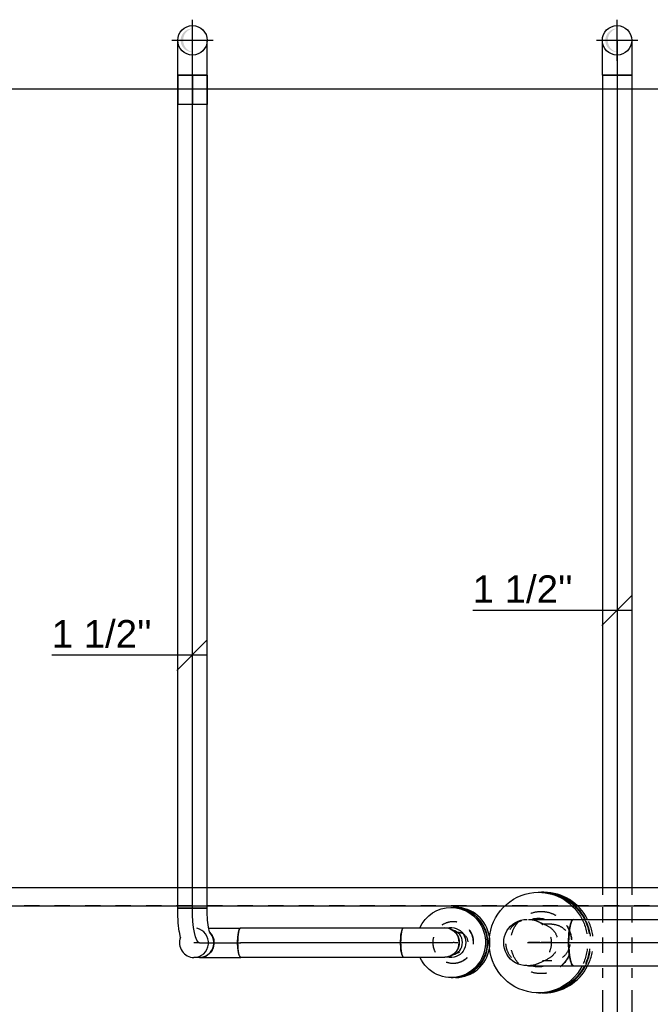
# Model space of a CAD drawing. Extents: x -156717 to 425753, y -51191 to 363295.
# Tile 38 of 256: x 53583 to 54616, y 102343 to 103958. Entities that reach past the tile are written whole.
import ezdxf
from ezdxf.enums import TextEntityAlignment as Align
from ezdxf.lldxf.tags import DXFTag

# ---------------------------------------------------------------- set-up
doc = ezdxf.new("R2010")
doc.units = 0
doc.header["$LTSCALE"] = 50
doc.linetypes.add('CENTER', pattern=[2, 1.25, -0.25, 0.25, -0.25])
doc.linetypes.add('STREEPJES', pattern=[0.1, 0.05, -0.05])
doc.layers.get('0').update_dxf_attribs({"linetype": 'CONTINUOUS'})
for name, color, linetype in [('WL5502--_D', 150, 'CONTINUOUS'), ('WL5502--_HARTLIJN', 8, 'CONTINUOUS'), ('WL561---_AANVOER_D', 20, 'CONTINUOUS'), ('WL561---_AANVOER_HARTLIJ', 8, 'CONTINUOUS'), ('WL561---_RETOUR_D', 21, 'CONTINUOUS'), ('WL561---_RETOUR_HARTLIJN', 8, 'CONTINUOUS'), ('WL5911--_D', 2, 'CONTINUOUS'), ('WM561---_AANVOER', 1, 'CONTINUOUS'), ('WM561---_RETOUR', 1, 'CONTINUOUS')]:
    doc.layers.add(name, color=color, linetype=linetype)
doc.styles.add('BURO-018', font='ARIAL.TTF', dxfattribs={"height": 63})
doc.styles.add('BURO-025', font='ARIAL.TTF', dxfattribs={"height": 125})
tags = doc.linetypes.add('CENTER2', pattern=[28.575, 19.05, -3.175, 3.175, -3.175]).pattern_tags.tags
tags[10:11] = [DXFTag(74, 4), DXFTag(75, 0), DXFTag(340, '0'), DXFTag(46, 1.0), DXFTag(50, 0.0), DXFTag(44, 0.0), DXFTag(45, 0.0)]
tags[8:9] = [DXFTag(74, 4), DXFTag(75, 0), DXFTag(340, '0'), DXFTag(46, 1.0), DXFTag(50, 0.0), DXFTag(44, 0.0), DXFTag(45, 0.0)]
tags[6:7] = [DXFTag(74, 4), DXFTag(75, 0), DXFTag(340, '0'), DXFTag(46, 1.0), DXFTag(50, 0.0), DXFTag(44, 0.0), DXFTag(45, 0.0)]
tags[4:5] = [DXFTag(74, 4), DXFTag(75, 0), DXFTag(340, '0'), DXFTag(46, 1.0), DXFTag(50, 0.0), DXFTag(44, 0.0), DXFTag(45, 0.0)]

# ---------------------------------------------------------------- blocks, each defined once
blk = doc.blocks.new('*U1770')
at = {"color": 0, "ltscale": 10}
for p, q in [((30, -1353.3, -1722), (30, 2023.3, -1722)), ((1340, -1680.7, -1722), (1340, 2023.3, -1722))]:
    blk.add_line(p, q, dxfattribs=at)
at = {"color": 8, "linetype": 'STREEPJES', "ltscale": 10}
blk.add_line((0, -1671.4, -1722), (0, 2009.1, -1722), dxfattribs=at)
at = {"layer": 'WL5911--_D', "color": 2, "style": 'BURO-025'}
blk.add_attdef('POSNR', text='', height=125, dxfattribs=at).set_placement((0, 0), align=Align.MIDDLE)
at = {"layer": 'WL5911--_D', "color": 2, "style": 'BURO-025', "flags": 1}
for tag in ['TYPE', 'FABR']:
    blk.add_attdef(tag, text='', height=125, dxfattribs=at).set_placement((0, 0), align=Align.MIDDLE)
blk = doc.blocks.new('*U1771')
at = {"color": 0, "ltscale": 10}
blk.add_line((1430, 2693.7, -1863), (1430, -671.5, -1863), dxfattribs=at)
at = {"layer": 'WL5911--_D', "color": 2, "style": 'BURO-025'}
blk.add_attdef('POSNR', text='', height=125, dxfattribs=at).set_placement((0, 0), align=Align.MIDDLE)
at = {"layer": 'WL5911--_D', "color": 2, "style": 'BURO-025', "flags": 1}
for tag in ['TYPE', 'FABR']:
    blk.add_attdef(tag, text='', height=125, dxfattribs=at).set_placement((0, 0), align=Align.MIDDLE)
blk = doc.blocks.new('*U1803')
at = {"color": 0, "ltscale": 10}
for p, q in [((0, 38.1, -3099.9), (343.7, 38.1, -3099.9)), ((0, -38.1, -3099.9), (343.7, -38.1, -3099.9))]:
    blk.add_line(p, q, dxfattribs=at)
at = {"color": 0, "ltscale": 10, "extrusion": (-9.90278e-35, 0, -1)}
blk.add_ellipse((0, 0, -3099.9), major_axis=(0, -38), ratio=0.205801, start_param=0, end_param=3.141593, dxfattribs=at)
at = {"color": 0, "ltscale": 10}
blk.add_ellipse((343.7, 0, -3099.9), major_axis=(0, -38), ratio=0.205801, start_param=3.141593, end_param=6.283185, dxfattribs=at)
at = {"layer": 'WL5502--_HARTLIJN', "linetype": 'CENTER2'}
blk.add_line((0, 0, -3099.9), (343.7, 0, -3099.9), dxfattribs=at)
at = {"layer": 'WL5502--_D', "color": 2, "style": 'BURO-025'}
blk.add_attdef('POSNR', text='', height=125, dxfattribs=at).set_placement((0, 0), align=Align.MIDDLE)
blk = doc.blocks.new('*U1806')
at = {"color": 0, "ltscale": 10}
for p, q in [((-80.7, 38.1, -3080.3), (-93, 38.1, -3080.3)), ((-58.4, 38.1, -3080.3), (-80.7, 38.1, -3080.3)), ((-39.8, 38.1, -3080.3), (-58.4, 38.1, -3080.3)), ((-26.1, 38.1, -3080.3), (-39.8, 38.1, -3080.3)), ((-19.6, 38.1, -3080.3), (-26.1, 38.1, -3080.3)), ((-80.7, -38.1, -3080.3), (-93, -38.1, -3080.3)), ((-58.4, -38.1, -3080.3), (-80.7, -38.1, -3080.3)), ((-39.8, -38.1, -3080.3), (-58.4, -38.1, -3080.3)), ((-26.1, -38.1, -3080.3), (-39.8, -38.1, -3080.3)), ((-19.6, -38.1, -3080.3), (-26.1, -38.1, -3080.3))]:
    blk.add_line(p, q, dxfattribs=at)
blk.add_ellipse((-93, 0, -3080.3), major_axis=(0, 38), ratio=0.205801, start_param=3.141593, end_param=6.283185, dxfattribs=at)
at = {"color": 0, "ltscale": 10, "extrusion": (9.07204e-33, -1.111e-48, -1)}
blk.add_ellipse((-17, 0, -3080.3), major_axis=(-38.3, 0), ratio=0.994344, start_param=1.570796, end_param=4.712389, dxfattribs=at)
at = {"layer": 'WL5502--_HARTLIJN', "linetype": 'CENTER2'}
blk.add_line((-17.5, 0, -3080.3), (-93, 0, -3080.3), dxfattribs=at)
at = {"layer": 'WL5502--_D', "color": 2, "style": 'BURO-025'}
blk.add_attdef('POSNR', text='', height=125, dxfattribs=at).set_placement((0, 0), align=Align.MIDDLE)
blk = doc.blocks.new('*U1807')
at = {"color": 8, "linetype": 'STREEPJES', "ltscale": 10}
for p, q in [((3, 34.6, -2899.3), (-12.3, 27.4, -2899.3)), ((3, -34.6, -2899.3), (-12.3, -27.4, -2899.3))]:
    blk.add_line(p, q, dxfattribs=at)
blk.add_ellipse((18.5, 0, -2899.3), major_axis=(0, -38), ratio=0.978594, dxfattribs=at)
at = {"color": 8, "linetype": 'STREEPJES', "ltscale": 10, "extrusion": (1.8916e-32, 2.46519e-32, -1)}
blk.add_ellipse((0, 0, -2899.3), major_axis=(0, -30.1), ratio=0.978594, start_param=0.430569, end_param=2.711023, dxfattribs=at)
at = {"layer": 'WL5502--_HARTLIJN', "linetype": 'CENTER2'}
blk.add_line((0, 0, -2899.3), (18.5, 0, -2899.3), dxfattribs=at)
for centre in [(0, 0, -2899.3), (18.5, 0, -2899.3)]:
    blk.add_circle(centre, 0.075, dxfattribs=at)
at = {"layer": 'WL5502--_D', "color": 2, "style": 'BURO-025'}
blk.add_attdef('POSNR', text='', height=125, dxfattribs=at).set_placement((0, 0), align=Align.MIDDLE)
blk = doc.blocks.new('*U1808')
at = {"color": 8, "linetype": 'STREEPJES', "ltscale": 10, "extrusion": (-1.47233e-34, -1.2326e-32, -1)}
for centre, end_param in [((0, 0, -2890.1), 6.280044), ((0.4, 0, -2890.1), 3.141593)]:
    blk.add_ellipse(centre, major_axis=(0, 51), ratio=0.978594, start_param=0, end_param=end_param, dxfattribs=at)
at = {"layer": 'WL5502--_HARTLIJN', "linetype": 'CENTER2'}
blk.add_line((0, 0, -2890.1), (0.4, 0, -2890.1), dxfattribs=at)
blk = doc.blocks.new('*U1809')
at = {"color": 2, "ltscale": 10}
for p, q in [((-4.3, 82.5, -2890.1), (-0.6, 82.5, -2890.1)), ((-4.3, -82.5, -2890.1), (-0.6, -82.5, -2890.1))]:
    blk.add_line(p, q, dxfattribs=at)
at = {"color": 2, "ltscale": 10, "extrusion": (-1.47233e-34, -1.2326e-32, -1)}
for centre, start_param, end_param in [((-4.3, 0, -2890.1), 2.050157, 6.280044), ((-4.3, 0, -2890.1), 0, 1.091436), ((-0.6, 0, -2890.1), 0, 1.091436), ((-0.6, 0, -2890.1), 2.050157, 3.141593)]:
    blk.add_ellipse(centre, major_axis=(0, 82.5), ratio=0.978594, start_param=start_param, end_param=end_param, dxfattribs=at)
at = {"color": 2, "ltscale": 10}
for start_param, end_param in [(6.008458, 6.557913), (2.866865, 3.41632)]:
    blk.add_ellipse((-4.3, 0, -2890.1), major_axis=(0, 39.5), ratio=0.978594, start_param=start_param, end_param=end_param, dxfattribs=at)
at = {"color": 8, "linetype": 'STREEPJES', "ltscale": 10, "extrusion": (-1.47233e-34, -1.2326e-32, -1)}
for centre in [(-4.3, 0, -2890.1), (-0.6, 0, -2890.1)]:
    blk.add_ellipse(centre, major_axis=(0, 82.5), ratio=0.978594, start_param=1.091436, end_param=2.050157, dxfattribs=at)
at = {"layer": 'WL5502--_HARTLIJN', "linetype": 'CENTER'}
blk.add_line((-1.6, 0, -2890.1), (0, 0, -2890.1), dxfattribs=at)
at = {"layer": 'WL5502--_D', "color": 2, "style": 'BURO-025'}
blk.add_attdef('POSNR', text='', height=125, dxfattribs=at).set_placement((0, 0), align=Align.MIDDLE)
at = {"layer": 'WL5502--_D', "color": 2, "style": 'BURO-025', "flags": 1}
blk.add_attdef('FABR', text='', height=125, dxfattribs=at).set_placement((0, 0), align=Align.MIDDLE)
blk = doc.blocks.new('*U1810')
at = {"color": 2, "ltscale": 10}
for p, q in [((-4.3, 82.5, -2888.2), (-0.6, 82.5, -2888.2)), ((-4.3, -82.5, -2888.2), (-0.6, -82.5, -2888.2))]:
    blk.add_line(p, q, dxfattribs=at)
for centre, start_param, end_param in [((-4.3, 0, -2888.2), 3.141593, 4.233028), ((-0.6, 0, -2888.2), 3.141593, 4.233028), ((-4.3, 0, -2888.2), 5.19175, 6.283185), ((-0.6, 0, -2888.2), 5.19175, 6.293382)]:
    blk.add_ellipse(centre, major_axis=(0, -82.5), ratio=0.978594, start_param=start_param, end_param=end_param, dxfattribs=at)
at = {"color": 8, "linetype": 'STREEPJES', "ltscale": 10}
for centre in [(-4.3, 0, -2888.2), (-0.6, 0, -2888.2)]:
    blk.add_ellipse(centre, major_axis=(0, -82.5), ratio=0.978594, start_param=4.233028, end_param=5.19175, dxfattribs=at)
at = {"layer": 'WL5502--_HARTLIJN', "linetype": 'CENTER'}
blk.add_line((-1.6, 0, -2888.2), (0, 0, -2888.2), dxfattribs=at)
at = {"layer": 'WL5502--_D', "color": 2, "style": 'BURO-025'}
blk.add_attdef('POSNR', text='', height=125, dxfattribs=at).set_placement((0, 0), align=Align.MIDDLE)
at = {"layer": 'WL5502--_D', "color": 2, "style": 'BURO-025', "flags": 1}
blk.add_attdef('FABR', text='', height=125, dxfattribs=at).set_placement((0, 0), align=Align.MIDDLE)
blk = doc.blocks.new('*U1811')
at = {"color": 8, "linetype": 'STREEPJES', "ltscale": 10}
for p, q in [((0, 30.1, -2805.5), (15.7, 30.1, -2805.5)), ((0, -30.1, -2805.5), (15.7, -30.1, -2805.5))]:
    blk.add_line(p, q, dxfattribs=at)
at = {"color": 8, "linetype": 'STREEPJES', "ltscale": 10, "extrusion": (9.07204e-33, -1.111e-48, -1)}
blk.add_ellipse((0, 0, -2805.5), major_axis=(0, -30.1), ratio=0.978594, start_param=0, end_param=3.141593, dxfattribs=at)
at = {"layer": 'WL5502--_HARTLIJN', "linetype": 'CENTER2'}
blk.add_line((0, 0, -2805.5), (15.7, 0, -2805.5), dxfattribs=at)
at = {"layer": 'WL5502--_D', "color": 2, "style": 'BURO-025'}
blk.add_attdef('POSNR', text='', height=125, dxfattribs=at).set_placement((0, 0), align=Align.MIDDLE)
blk = doc.blocks.new('*U1815')
at = {"color": 0, "ltscale": 10}
for p, q in [((-55.8, 24.1, -2977.3), (-48.4, 24.1, -2977.3)), ((-48.4, 24.1, -2977.3), (-33.5, 24.1, -2977.3)), ((-33.5, 24.1, -2977.3), (-19.2, 24.1, -2977.3)), ((-19.2, 24.1, -2977.3), (-6.6, 24.1, -2977.3)), ((-6.6, 24.1, -2977.3), (3.4, 24.1, -2977.3)), ((3.4, 24.1, -2977.3), (10.2, 24.1, -2977.3)), ((10.2, 24.1, -2977.3), (11.7, 24.1, -2977.3)), ((-55.8, -24.1, -2977.3), (-48.4, -24.1, -2977.3)), ((-48.4, -24.1, -2977.3), (-33.5, -24.1, -2977.3)), ((-33.5, -24.1, -2977.3), (-19.2, -24.1, -2977.3)), ((-19.2, -24.1, -2977.3), (-6.6, -24.1, -2977.3)), ((-6.6, -24.1, -2977.3), (3.4, -24.1, -2977.3)), ((3.4, -24.1, -2977.3), (10.2, -24.1, -2977.3)), ((10.2, -24.1, -2977.3), (11.7, -24.1, -2977.3))]:
    blk.add_line(p, q, dxfattribs=at)
at = {"color": 0, "ltscale": 10, "extrusion": (-9.90278e-35, 0, -1)}
for centre, major_axis, ratio in [((-55.8, 0, -2977.3), (0, -24.1), 0.205801), ((11.7, 0, -2977.3), (0, 24.1), 0.978594)]:
    blk.add_ellipse(centre, major_axis=major_axis, ratio=ratio, start_param=0, end_param=3.141593, dxfattribs=at)
at = {"layer": 'WL561---_RETOUR_HARTLIJN', "linetype": 'CENTER2'}
blk.add_line((-55.8, 0, -2977.3), (11.7, 0, -2977.3), dxfattribs=at)
at = {"layer": 'WL561---_RETOUR_D', "color": 2, "style": 'BURO-025'}
blk.add_attdef('POSNR', text='', height=125, dxfattribs=at).set_placement((0, 0), align=Align.MIDDLE)
blk = doc.blocks.new('*U1816')
at = {"color": 2, "ltscale": 10}
for p, q in [((-3.7, 57.5, -2855), (-0.4, 57.5, -2855)), ((-3.7, -57.5, -2855), (-0.4, -57.5, -2855))]:
    blk.add_line(p, q, dxfattribs=at)
for centre, start_param, end_param in [((-0.4, 0, -2855), 3.141593, 6.294158), ((-3.7, 0, -2855), 3.141593, 4.548602), ((-3.7, 0, -2855), 4.874014, 6.283185)]:
    blk.add_ellipse(centre, major_axis=(0, -57.5), ratio=0.978594, start_param=start_param, end_param=end_param, dxfattribs=at)
at = {"color": 8, "linetype": 'STREEPJES', "ltscale": 10}
blk.add_ellipse((-3.7, 0, -2855), major_axis=(0, -57.5), ratio=0.978594, start_param=4.548602, end_param=4.874014, dxfattribs=at)
at = {"layer": 'WL561---_RETOUR_HARTLIJN', "linetype": 'CENTER'}
blk.add_line((-1.6, 0, -2855), (0, 0, -2855), dxfattribs=at)
at = {"layer": 'WL561---_RETOUR_D', "color": 2, "style": 'BURO-025'}
blk.add_attdef('POSNR', text='', height=125, dxfattribs=at).set_placement((0, 0), align=Align.MIDDLE)
at = {"layer": 'WL561---_RETOUR_D', "color": 2, "style": 'BURO-025', "flags": 1}
blk.add_attdef('FABR', text='', height=125, dxfattribs=at).set_placement((0, 0), align=Align.MIDDLE)
blk = doc.blocks.new('*U1817')
at = {"color": 8, "linetype": 'STREEPJES', "ltscale": 10}
for p, q in [((0, 16.9, -2847.1), (5.5, 16.9, -2847.1)), ((0, -16.9, -2847.1), (5.5, -16.9, -2847.1))]:
    blk.add_line(p, q, dxfattribs=at)
at = {"color": 8, "linetype": 'STREEPJES', "ltscale": 10, "extrusion": (-1.47233e-34, -9.24446e-33, -1)}
blk.add_ellipse((5.5, 0, -2847.1), major_axis=(0, 16.9), ratio=0.978594, start_param=0, end_param=3.141593, dxfattribs=at)
at = {"layer": 'WL561---_RETOUR_HARTLIJN', "linetype": 'CENTER2'}
blk.add_line((0, 0, -2847.1), (5.5, 0, -2847.1), dxfattribs=at)
at = {"layer": 'WL561---_RETOUR_D', "color": 2, "style": 'BURO-025'}
blk.add_attdef('POSNR', text='', height=125, dxfattribs=at).set_placement((0, 0), align=Align.MIDDLE)
blk = doc.blocks.new('*U1818')
at = {"color": 8, "linetype": 'STREEPJES', "ltscale": 10}
for centre, end_param in [((0, 0, -2855), 6.283185), ((0.4, 0, -2855), 9.421636)]:
    blk.add_ellipse(centre, major_axis=(0, -34), ratio=0.978594, start_param=3.141593, end_param=end_param, dxfattribs=at)
at = {"layer": 'WL561---_RETOUR_HARTLIJN', "linetype": 'CENTER2'}
blk.add_line((0, 0, -2855), (0.4, 0, -2855), dxfattribs=at)
blk = doc.blocks.new('*U1819')
at = {"color": 2, "ltscale": 10}
for p, q in [((-3.3, 57.5, -2856.9), (-0.4, 57.5, -2856.9)), ((-3.3, -57.5, -2856.9), (-0.4, -57.5, -2856.9))]:
    blk.add_line(p, q, dxfattribs=at)
at = {"color": 2, "ltscale": 10, "extrusion": (-1.47233e-34, -9.24446e-33, -1)}
for centre, major_axis, start_param, end_param in [((-3.3, 0, -2856.9), (0, 57.5), 0, 4.278944), ((-3.3, 0, -2856.9), (0, 57.5), 5.145834, 6.280044), ((-0.4, 0, -2856.9), (0, 57.5), 0, 3.141593), ((-0.4, 0, -2856.9), (0, 57.5), 0, 3.141593), ((-3.3, 0, -2856.9), (0, 24.6), 6.027021, 9.680942)]:
    blk.add_ellipse(centre, major_axis=major_axis, ratio=0.978594, start_param=start_param, end_param=end_param, dxfattribs=at)
at = {"color": 2, "ltscale": 10}
blk.add_ellipse((-4.9, 0, -2856.9), major_axis=(0, 20.7), ratio=0.978594, start_param=3.351865, end_param=6.072925, dxfattribs=at)
at = {"layer": 'WL561---_RETOUR_HARTLIJN', "linetype": 'CENTER'}
blk.add_line((-0.4, 0, -2856.9), (0, 0, -2856.9), dxfattribs=at)
at = {"layer": 'WL561---_RETOUR_D', "color": 2, "style": 'BURO-025'}
blk.add_attdef('POSNR', text='', height=125, dxfattribs=at).set_placement((0, 0), align=Align.MIDDLE)
at = {"layer": 'WL561---_RETOUR_D', "color": 2, "style": 'BURO-025', "flags": 1}
blk.add_attdef('FABR', text='', height=125, dxfattribs=at).set_placement((0, 0), align=Align.MIDDLE)
blk = doc.blocks.new('*U1820')
at = {"color": 0, "ltscale": 10}
for p, q in [((12.8, 20.3, -2921.5), (18, 16.9, -2921.5)), ((12.8, -20.3, -2921.5), (18, -16.9, -2921.5))]:
    blk.add_line(p, q, dxfattribs=at)
blk.add_ellipse((0, 0, -2921.5), major_axis=(0, 24.1), ratio=0.978594, start_param=3.141593, end_param=6.283185, dxfattribs=at)
at = {"layer": 'WL561---_RETOUR_HARTLIJN', "linetype": 'CENTER2'}
blk.add_line((0, 0, -2921.5), (13.2, 0, -2921.5), dxfattribs=at)
for centre in [(0, 0, -2921.5), (13.2, 0, -2921.5)]:
    blk.add_circle(centre, 0.075, dxfattribs=at)
at = {"layer": 'WL561---_RETOUR_D', "color": 2, "style": 'BURO-025'}
blk.add_attdef('POSNR', text='', height=125, dxfattribs=at).set_placement((0, 0), align=Align.MIDDLE)
blk = doc.blocks.new('*U1821')
at = {"color": 0, "ltscale": 10}
for p, q in [((0, 24.15, -2959.27), (1345.1, 24.15, -2959.27)), ((0, -24.15, -2959.27), (0, 24.15, -2959.27)), ((1501.2, 24.15, -2959.27), (1936, 24.15, -2959.27)), ((0, -24.15, -2959.27), (1345.1, -24.15, -2959.27)), ((1501.2, -24.15, -2959.27), (1936, -24.15, -2959.27))]:
    blk.add_line(p, q, dxfattribs=at)
at = {"color": 8, "linetype": 'STREEPJES', "ltscale": 10}
for p, q in [((1365.1, 24.15, -2959.27), (1481.2, 24.15, -2959.27)), ((1365.1, -24.15, -2959.27), (1481.2, -24.15, -2959.27))]:
    blk.add_line(p, q, dxfattribs=at)
at = {"layer": 'WL561---_AANVOER_HARTLIJ', "linetype": 'CENTER2'}
blk.add_line((0, 0, -2959.27), (1936, 0, -2959.27), dxfattribs=at)
at = {"layer": 'WL561---_AANVOER_D', "color": 2, "style": 'BURO-025'}
blk.add_attdef('POSNR', text='', height=125, dxfattribs=at).set_placement((0, 0), align=Align.MIDDLE)
blk = doc.blocks.new('*U1822')
at = {"color": 0, "ltscale": 10}
for p, q in [((-24.2, 49.5, -2959.3), (-24.2, 57, -2959.3)), ((-24.2, 57, -2959.3), (24.2, 57, -2959.3)), ((-24.2, 35, -2959.3), (-24.2, 49.5, -2959.3)), ((24.2, 49.5, -2959.3), (24.2, 57, -2959.3)), ((24.2, 35, -2959.3), (24.2, 49.5, -2959.3)), ((-24.2, 22, -2959.3), (-24.2, 35, -2959.3)), ((24.2, 22, -2959.3), (24.2, 35, -2959.3)), ((-24.2, 11.4, -2959.3), (-24.2, 22, -2959.3)), ((24.2, 11.4, -2959.3), (24.2, 22, -2959.3)), ((-24.2, 3.9, -2959.3), (-24.2, 11.4, -2959.3)), ((-24.2, 0, -2959.3), (-24.2, 3.9, -2959.3)), ((24.2, 3.9, -2959.3), (24.2, 11.4, -2959.3)), ((24.2, 0, -2959.3), (24.2, 3.9, -2959.3))]:
    blk.add_line(p, q, dxfattribs=at)
at = {"layer": 'WL561---_AANVOER_HARTLIJ', "linetype": 'CENTER2'}
blk.add_line((0, 0, -2959.3), (0, 57, -2959.3), dxfattribs=at)
at = {"layer": 'WL561---_AANVOER_D', "color": 2, "style": 'BURO-025'}
blk.add_attdef('POSNR', text='', height=125, dxfattribs=at).set_placement((0, 0), align=Align.MIDDLE)
blk = doc.blocks.new('*U1830')
at = {"ltscale": 10}
h = blk.add_hatch(color=2, dxfattribs=at)
edge = h.paths.add_edge_path()
edge.add_ellipse((0, 0), major_axis=(0, -19.32), ratio=1, start_angle=180, end_angle=360, ccw=False)
edge.add_line((0, 19.32), (-0.4, 19.22))
edge.add_ellipse((4.59, 0), major_axis=(-4.59, 19.32), ratio=1, start_angle=1.18625, end_angle=152.1114)
edge.add_line((-0.4, -19.22), (0, -19.32))
at = {"color": 0, "ltscale": 10}
blk.add_circle((0, 0, -3016.27), 24.15, dxfattribs=at)
at = {"layer": 'WL561---_AANVOER_HARTLIJ', "linetype": 'CENTER2'}
for p, q in [((0, -33.81, -3016.27), (0, 33.81, -3016.27)), ((-33.81, 0, -3016.27), (33.81, 0, -3016.27))]:
    blk.add_line(p, q, dxfattribs=at)
blk.add_circle((0, 0, -3016.27), 0.075, dxfattribs=at)
at = {"layer": 'WL561---_AANVOER_D', "color": 2, "style": 'BURO-025'}
blk.add_attdef('POSNR', text='', height=125, dxfattribs=at).set_placement((0, 0), align=Align.MIDDLE)
blk = doc.blocks.new('*U1831')
at = {"color": 0, "ltscale": 10}
for p, q in [((-11.7, 24.1, -3008.1), (-9.5, 24.1, -3008.1)), ((19.6, -8.7, -3008.1), (21.4, -17.8, -3008.1)), ((-27.8, -17.9, -3008.1), (-26.2, -25.9, -3008.1)), ((-26.2, -25.9, -3008.1), (-24.9, -37.1, -3008.1)), ((21.6, -18.5, -3008.1), (21.4, -17.8, -3008.1)), ((21.6, -18.5, -3008.1), (23.3, -32.8, -3008.1)), ((-24.9, -37.1, -3008.1), (-24.2, -50.2, -3008.1)), ((23.3, -33, -3008.1), (24.1, -48.8, -3008.1)), ((-24.2, -50.2, -3008.1), (-24.2, -57, -3008.1)), ((24.1, -57, -3008.1), (-24.2, -57, -3008.1)), ((24.1, -48.8, -3008.1), (24.1, -57, -3008.1))]:
    blk.add_line(p, q, dxfattribs=at)
at = {"color": 0, "ltscale": 10, "extrusion": (3.77373e-49, 3.08149e-33, -1)}
blk.add_ellipse((-11.7, 0, -3008.1), major_axis=(0, -24.2), ratio=0.978594, start_param=0.757699, end_param=3.141593, dxfattribs=at)
at = {"layer": 'WL561---_RETOUR_HARTLIJN', "linetype": 'CENTER2', "extrusion": (3.77373e-49, 3.08149e-33, -1)}
blk.add_ellipse((-11.7, -57, -3008.1), major_axis=(0, 57), ratio=0.205801, start_param=0, end_param=1.570796, dxfattribs=at)
at = {"layer": 'WL561---_RETOUR_D', "color": 2, "style": 'BURO-025'}
blk.add_attdef('POSNR', text='', height=125, dxfattribs=at).set_placement((0, 0), align=Align.MIDDLE)
blk = doc.blocks.new('*U1832')
at = {"color": 0, "ltscale": 10}
for p, q in [((-57, 24.1, -3008.1), (-49.5, 24.1, -3008.1)), ((-57, -24.2, -3008.1), (-57, 24.1, -3008.1)), ((-49.5, 24.1, -3008.1), (-35, 24.1, -3008.1)), ((-35, 24.1, -3008.1), (-22, 24.1, -3008.1)), ((-22, 24.1, -3008.1), (-11.4, 24.1, -3008.1)), ((-11.4, 24.1, -3008.1), (-3.9, 24.1, -3008.1)), ((-3.9, 24.1, -3008.1), (0, 24.1, -3008.1)), ((-57, -24.2, -3008.1), (-49.5, -24.2, -3008.1)), ((-49.5, -24.2, -3008.1), (-35, -24.2, -3008.1)), ((-35, -24.2, -3008.1), (-22, -24.2, -3008.1)), ((-22, -24.2, -3008.1), (-11.4, -24.2, -3008.1)), ((-11.4, -24.2, -3008.1), (-3.9, -24.2, -3008.1)), ((-3.9, -24.2, -3008.1), (0, -24.2, -3008.1))]:
    blk.add_line(p, q, dxfattribs=at)
at = {"layer": 'WL561---_RETOUR_HARTLIJN', "linetype": 'CENTER2'}
blk.add_line((-57, 0, -3008.1), (0, 0, -3008.1), dxfattribs=at)
at = {"layer": 'WL561---_RETOUR_D', "color": 2, "style": 'BURO-025'}
blk.add_attdef('POSNR', text='', height=125, dxfattribs=at).set_placement((0, 0), align=Align.MIDDLE)
blk = doc.blocks.new('*U1833')
at = {"color": 0, "ltscale": 10}
for p, q in [((0, 24.1, -3008.1), (1366.5, 24.1, -3008.1)), ((0, -24.2, -3008.1), (0, 24.1, -3008.1)), ((1366.5, 24.1, -3008.1), (1366.5, -24.2, -3008.1)), ((0, -24.2, -3008.1), (1366.5, -24.2, -3008.1))]:
    blk.add_line(p, q, dxfattribs=at)
at = {"layer": 'WL561---_RETOUR_HARTLIJN', "linetype": 'CENTER2'}
blk.add_line((0, 0, -3008.1), (1366.5, 0, -3008.1), dxfattribs=at)
at = {"layer": 'WL561---_RETOUR_D', "color": 2, "style": 'BURO-025'}
blk.add_attdef('POSNR', text='', height=125, dxfattribs=at).set_placement((0, 0), align=Align.MIDDLE)
blk = doc.blocks.new('*U1834')
at = {"color": 0, "ltscale": 10}
for p, q in [((0, 24.2, -3008.1), (48.5, 24.2, -3008.1)), ((0, -24.1, -3008.1), (0, 24.2, -3008.1)), ((48.5, 24.2, -3008.1), (48.5, -24.1, -3008.1)), ((0, -24.1, -3008.1), (48.5, -24.1, -3008.1))]:
    blk.add_line(p, q, dxfattribs=at)
at = {"layer": 'WL561---_RETOUR_HARTLIJN', "linetype": 'CENTER2'}
blk.add_line((0, 0, -3008.1), (48.5, 0, -3008.1), dxfattribs=at)
at = {"layer": 'WL561---_RETOUR_D', "color": 2, "style": 'BURO-025'}
blk.add_attdef('POSNR', text='', height=125, dxfattribs=at).set_placement((0, 0), align=Align.MIDDLE)
blk = doc.blocks.new('*U1835')
at = {"color": 0, "ltscale": 10}
blk.add_line((0, 24.1, -2953.4), (9, 24.1, -2953.4), dxfattribs=at)
at = {"color": 0, "ltscale": 10, "extrusion": (-2.65672e-33, 3.25355e-49, -1)}
blk.add_ellipse((0, 0, -2953.4), major_axis=(0, -24.2), ratio=0.978594, start_param=0.764553, end_param=3.141593, dxfattribs=at)
at = {"color": 0, "ltscale": 10}
for start_param, end_param in [(3.141593, 6.090546), (1.201182, 3.141593)]:
    blk.add_ellipse((9, 0, -2953.4), major_axis=(0, -24.2), ratio=0.978594, start_param=start_param, end_param=end_param, dxfattribs=at)
at = {"layer": 'WL561---_RETOUR_HARTLIJN', "linetype": 'CENTER2'}
blk.add_line((0, 0, -2953.4), (9, 0, -2953.4), dxfattribs=at)
at = {"layer": 'WL561---_RETOUR_D', "color": 2, "style": 'BURO-025'}
blk.add_attdef('POSNR', text='', height=125, dxfattribs=at).set_placement((0, 0), align=Align.MIDDLE)
blk = doc.blocks.new('*U1836')
at = {"color": 0, "ltscale": 10}
for p, q in [((3.3, 24.1, -2897.7), (6.6, 24.1, -2897.7)), ((6.6, 24.1, -2897.7), (19.2, 24.1, -2897.7)), ((19.2, 24.1, -2897.7), (33.5, 24.1, -2897.7)), ((33.5, 24.1, -2897.7), (48.4, 24.1, -2897.7)), ((48.4, 24.1, -2897.7), (54.8, 24.1, -2897.7)), ((-11.7, -24.1, -2897.7), (-10.2, -24.1, -2897.7)), ((-10.2, -24.1, -2897.7), (-3.4, -24.1, -2897.7)), ((-3.4, -24.1, -2897.7), (6.6, -24.1, -2897.7)), ((6.6, -24.1, -2897.7), (19.2, -24.1, -2897.7)), ((19.2, -24.1, -2897.7), (33.5, -24.1, -2897.7)), ((33.5, -24.1, -2897.7), (48.4, -24.1, -2897.7)), ((48.4, -24.1, -2897.7), (55.8, -24.1, -2897.7)), ((55.8, -24.1, -2897.7), (56.8, -23.6, -2897.7))]:
    blk.add_line(p, q, dxfattribs=at)
for centre, major_axis, ratio, end_param in [((-11.7, 0, -2897.7), (0, 24.1), 0.978594, 5.518632), ((55.8, 0, -2897.7), (0, -24.1), 0.205801, 6.283185)]:
    blk.add_ellipse(centre, major_axis=major_axis, ratio=ratio, start_param=3.141593, end_param=end_param, dxfattribs=at)
at = {"layer": 'WL561---_RETOUR_HARTLIJN', "linetype": 'CENTER2'}
blk.add_line((-11.7, 0, -2897.7), (55.8, 0, -2897.7), dxfattribs=at)
at = {"layer": 'WL561---_RETOUR_D', "color": 2, "style": 'BURO-025'}
blk.add_attdef('POSNR', text='', height=125, dxfattribs=at).set_placement((0, 0), align=Align.MIDDLE)
blk = doc.blocks.new('*U1837')
at = {"color": 0, "ltscale": 10}
for p, q in [((0, 24.1, -2909.4), (267.1, 24.1, -2909.4)), ((0, -24.1, -2909.4), (267.1, -24.1, -2909.4))]:
    blk.add_line(p, q, dxfattribs=at)
at = {"color": 0, "ltscale": 10, "extrusion": (-5.18069e-33, 4.93038e-32, -1)}
blk.add_ellipse((0, 0, -2909.4), major_axis=(0, -24.1), ratio=0.205801, start_param=0, end_param=3.141593, dxfattribs=at)
at = {"color": 0, "ltscale": 10}
blk.add_ellipse((267.1, 0, -2909.4), major_axis=(0, -24.1), ratio=0.205801, start_param=3.141593, end_param=6.283185, dxfattribs=at)
at = {"layer": 'WL561---_RETOUR_HARTLIJN', "linetype": 'CENTER2'}
blk.add_line((0, 0, -2909.4), (267.1, 0, -2909.4), dxfattribs=at)
at = {"layer": 'WL561---_RETOUR_D', "color": 2, "style": 'BURO-025'}
blk.add_attdef('POSNR', text='', height=125, dxfattribs=at).set_placement((0, 0), align=Align.MIDDLE)
blk = doc.blocks.new('*U1838')
at = {"ltscale": 10}
h = blk.add_hatch(color=2, dxfattribs=at)
edge = h.paths.add_edge_path()
edge.add_ellipse((0, 0), major_axis=(0, 19.32), ratio=1, start_angle=180, end_angle=360, ccw=False)
edge.add_line((0, -19.32), (0.4, -19.22))
edge.add_ellipse((-4.59, 0), major_axis=(4.59, -19.32), ratio=1, start_angle=1.18625, end_angle=152.1114)
edge.add_line((0.4, 19.22), (0, 19.32))
at = {"color": 0, "ltscale": 10}
blk.add_circle((0, 0, -3065.15), 24.15, dxfattribs=at)
at = {"layer": 'WL561---_RETOUR_HARTLIJN', "linetype": 'CENTER2'}
for p, q in [((0, 33.81, -3065.15), (0, -33.81, -3065.15)), ((33.81, 0, -3065.15), (-33.81, 0, -3065.15))]:
    blk.add_line(p, q, dxfattribs=at)
blk.add_circle((0, 0, -3065.15), 0.075, dxfattribs=at)
at = {"layer": 'WL561---_RETOUR_D', "color": 2, "style": 'BURO-025'}
blk.add_attdef('POSNR', text='', height=125, dxfattribs=at).set_placement((0, 0), align=Align.MIDDLE)
blk = doc.blocks.new('*U1871')
at = {"layer": 'WM561---_RETOUR', "color": 0, "ltscale": 10}
for p, q in [((-50, -50), (50, 50)), ((50, 0), (-459.5, 0))]:
    blk.add_line(p, q, dxfattribs=at)
at = {"layer": 'WM561---_RETOUR', "color": 0, "style": 'BURO-018'}
blk.add_text("1 1/2''", height=90, dxfattribs=at).set_placement((-459.5, 25))
blk = doc.blocks.new('*U1872')
at = {"layer": 'WM561---_AANVOER', "color": 0, "ltscale": 10}
for p, q in [((-50, -50), (50, 50)), ((50, 0), (-472.8, 0))]:
    blk.add_line(p, q, dxfattribs=at)
at = {"layer": 'WM561---_AANVOER', "color": 0, "style": 'BURO-018'}
blk.add_text("1 1/2''", height=90, dxfattribs=at).set_placement((-472.8, 25))

msp = doc.modelspace()

# ---------------------------------------------------------------- block references
at = {"layer": 'WL5502--_D'}
for name, p in [('*U1809', (54437.39384, 102444.06456, 2890.1308)), ('*U1808', (54437.39384, 102444.06456, 2890.1308)), ('*U1803', (54490.36167, 102444.06456, 3099.87745))]:
    msp.add_blockref(name, p, dxfattribs=at)
at = {"layer": 'WL5502--_D', "rotation": 180}
for name, p in [('*U1810', (54437.80544, 102444.06456, 2888.17361)), ('*U1806', (54397.39524, 102444.06456, 3080.32638)), ('*U1807', (54435.46837, 102444.06456, 2899.28651)), ('*U1811', (54455.18906, 102444.06456, 2805.51351))]:
    msp.add_blockref(name, p, dxfattribs=at)
at = {"layer": 'WL561---_AANVOER_D'}
msp.add_blockref('*U1830', (54561.94679, 103924.21456, 3016.27187), dxfattribs=at)
for name, p, rotation in [('*U1822', (54561.94679, 103924.21456, 2959.27187), 180), ('*U1821', (54561.94679, 103867.21456, 2959.27187), 270)]:
    msp.add_blockref(name, p, dxfattribs=dict(at, rotation=rotation))
at = {"layer": 'WL561---_RETOUR_D'}
for name, p, rotation in [('*U1838', (53866.0201, 103924.21456, 3065.14846), 180), ('*U1832', (53866.0201, 103924.21456, 3008.14846), 90), ('*U1833', (53866.0201, 102500.70386, 3008.14846), 90), ('*U1834', (53866.0201, 103867.21456, 3008.14846), 270), ('*U1831', (53866.0201, 102443.70386, 3008.14846), 180), ('*U1816', (54293.62391, 102444.21456, 2854.96116), 180), ('*U1818', (54293.62391, 102444.21456, 2854.96116), 180), ('*U1835', (53877.52628, 102443.70386, 2953.43594), 180)]:
    msp.add_blockref(name, p, dxfattribs=dict(at, rotation=rotation))
for name, p in [('*U1819', (54293.21231, 102444.21456, 2856.91835)), ('*U1836', (53889.25692, 102443.70386, 2897.65608)), ('*U1837', (53945.03677, 102444.21456, 2909.38672)), ('*U1815', (54267.89883, 102444.21456, 2977.2854)), ('*U1820', (54279.62947, 102444.21456, 2921.50555)), ('*U1817', (54295.27032, 102444.21456, 2847.13241))]:
    msp.add_blockref(name, p, dxfattribs=at)
at = {"layer": 'WL5911--_D', "rotation": 90}
for name, p in [('*U1770', (53543.71927, 102504.06456, 1722.00376)), ('*U1771', (54214.05611, 101074.06456, 1862.97723))]:
    msp.add_blockref(name, p, dxfattribs=at)
at = {"layer": 'WM561---_AANVOER', "xscale": 0.5, "yscale": 0.5, "zscale": 0.5}
msp.add_blockref('*U1872', (54561.74254, 102988.96649, 1479.63593), dxfattribs=at)
at = {"layer": 'WM561---_RETOUR', "xscale": 0.5, "yscale": 0.5, "zscale": 0.5}
msp.add_blockref('*U1871', (53865.18901, 102915.61465, 1504.07423), dxfattribs=at)

doc.saveas('drawing.dxf')
